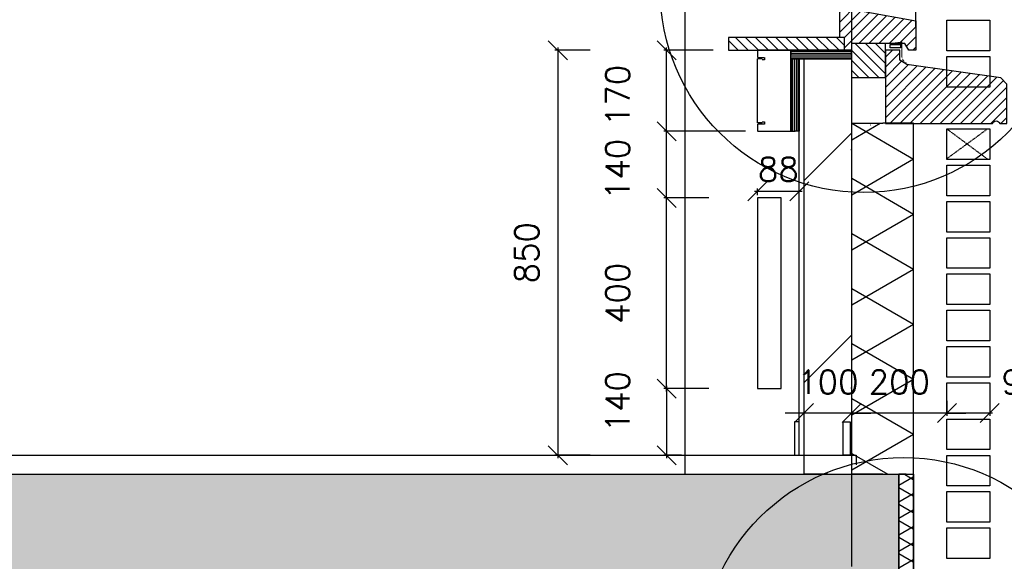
# Model space of a CAD drawing. Extents: x 0 to 297174, y -27731 to 163980.
# Tile 117 of 152: x 191973 to 194041, y 95573 to 96710. Entities that reach past the tile are written whole.
import ezdxf

# ---------------------------------------------------------------- set-up
doc = ezdxf.new("R2010")
doc.units = 0
doc.header["$LTSCALE"] = 5
doc.header["$MEASUREMENT"] = 0
doc.header["$PDMODE"] = 3
doc.header["$PDSIZE"] = 0.1
for name, pattern in [('DASHDOT', [1, 0.5, -0.25, 0, -0.25]), ('DD1', [2.66667, 1.66667, -0.5, 0, -0.5]), ('HIDDEN', [0.375, 0.25, -0.125])]:
    doc.linetypes.add(name, pattern=pattern)
doc.layers.get('0').update_dxf_attribs({"linetype": 'CONTINUOUS'})
doc.layers.get('DEFPOINTS').update_dxf_attribs({"linetype": 'CONTINUOUS'})
for name, color, linetype in [('_DETAILNUMMERS', 4, 'CONTINUOUS'), ('A--01A1_ACEER', 1, 'CONTINUOUS'), ('A--A21--_F--3-', 9, 'CONTINUOUS'), ('A--A21--_F-23-', 9, 'CONTINUOUS'), ('A--A22--_F123-', 9, 'CONTINUOUS'), ('A--A23--_F--3-', 9, 'CONTINUOUS'), ('A--A30--_F--3-', 9, 'CONTINUOUS'), ('A--A35--_F--3-', 9, 'CONTINUOUS'), ('A--L21--', 3, 'CONTINUOUS'), ('A--L21--_F--3-', 7, 'CONTINUOUS'), ('A--L21--_F-23-', 4, 'CONTINUOUS'), ('A--L21D1_BUITENWAND', 1, 'CONTINUOUS'), ('A--L21D4_BUITENWAND', 4, 'CONTINUOUS'), ('A--L21DC1_BUITENWAND', 1, 'HIDDEN'), ('A--L22--', 3, 'CONTINUOUS'), ('A--L22--_F--3-', 7, 'CONTINUOUS'), ('A--L22D2_BINNENWAND', 2, 'CONTINUOUS'), ('A--L22DC4_BINNENWAND', 4, 'HIDDEN'), ('A--L23--', 7, 'CONTINUOUS'), ('A--L23--_F--3-', 7, 'CONTINUOUS'), ('A--L25--_F-23-', 7, 'CONTINUOUS'), ('A--L28D1_KONSTRUKTIES', 1, 'CONTINUOUS'), ('A--L30--', 7, 'CONTINUOUS'), ('A--L30--_F123-', 7, 'CONTINUOUS'), ('A--L31--', 2, 'CONTINUOUS'), ('A--L31--_F--3-', 7, 'CONTINUOUS'), ('A--L31A1_BUITENKOZIJN', 1, 'CONTINUOUS'), ('A--L35--', 7, 'CONTINUOUS'), ('A--L35--_F--3-', 7, 'CONTINUOUS'), ('A--M$1A-_F123-', 1, 'CONTINUOUS'), ('STRAMIEN', 8, 'DD1'), ('X--LR---_CP', 7, 'CONTINUOUS')]:
    doc.layers.add(name, color=color, linetype=linetype)
doc.styles.add('HIEMSTRA', font='romans.shx')
doc.dimstyles.get("Standard").update_dxf_attribs({"dimscale": 50, "dimtxt": 2.5, "dimasz": 2, "dimexe": 0.3, "dimexo": 0.3, "dimgap": 2, "dimtad": 1, "dimdec": 0, "dimzin": 0, "dimdsep": 46, "dimtxsty": 'HIEMSTRA', "dimblk1": 'OBLIQUE', "dimblk2": 'OBLIQUE', "dimsah": 1, "dimcen": 0.09, "dimdle": 0.3, "dimclrd": 1, "dimclre": 1, "dimclrt": 2, "dimadec": 0, "dimazin": 0, "dimtfac": 1, "dimtdec": 4, "dimtix": 1, "dimtmove": 2, "dimatfit": 3, "dimldrblk": 'OBLIQUE', "dimfxl": 0, "dimtvp": 625, "dimtolj": 1, "dimtzin": 0, "dimarcsym": 0})

# ---------------------------------------------------------------- blocks, each defined once
blk = doc.blocks.new('*U1705')
at = {"layer": 'A--L23--_F--3-', "color": 2, "linetype": 'Continuous'}
blk.add_lwpolyline([(0, 0), (-0.0001168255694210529, 19.99999999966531), (8456.775122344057, 20.04939837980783), (8456.775239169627, 0.04939838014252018)], dxfattribs=at)
blk = doc.blocks.new('_OBLIQUE')
at = {"color": 0, "linetype": 'ByBlock'}
blk.add_line((-0.5, -0.5), (0.5, 0.5), dxfattribs=at)
blk = doc.blocks.new('*D1092')
at = {"layer": 'A--M$1A-_F123-', "color": 1, "lineweight": -2, "ltscale": 10}
for p, q in [((193720.031942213, 95884.53637379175), (193680.031942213, 95884.53637379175)), ((193920.031942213, 95884.53637379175), (193720.031942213, 95884.53637379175)), ((193920.031942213, 95884.53637379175), (193960.031942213, 95884.53637379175))]:
    blk.add_line(p, q, dxfattribs=at)
at = {"layer": 'DEFPOINTS', "color": 0, "ltscale": 10}
for p in [(193720.031942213, 95884.53637379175), (193720.031942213, 95884.53637379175), (193920.031942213, 95884.53637379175)]:
    blk.add_point(p, dxfattribs=at)
at = {"layer": 'A--M$1A-_F123-', "color": 1, "lineweight": -2, "ltscale": 10, "xscale": 40, "yscale": 40, "zscale": 40}
blk.add_blockref('_OBLIQUE', (193720.031942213, 95884.53637379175), dxfattribs=at)
at = {"layer": 'A--M$1A-_F123-', "color": 1, "lineweight": -2, "ltscale": 10, "xscale": 40, "yscale": 40, "zscale": 40, "rotation": 180}
blk.add_blockref('_OBLIQUE', (193920.031942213, 95884.53637379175), dxfattribs=at)
at = {"layer": 'A--M$1A-_F123-', "color": 2, "ltscale": 10, "insert": (193820.031942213, 95949.53637379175), "char_height": 50, "attachment_point": 5, "style": 'HIEMSTRA'}
blk.add_mtext('\\A1;200', dxfattribs=at)
blk = doc.blocks.new('*D1093')
at = {"layer": 'A--M$1A-_F123-', "color": 1, "lineweight": -2, "ltscale": 10}
for p, q in [((193620.031942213, 95884.53637379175), (193580.031942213, 95884.53637379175)), ((193720.031942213, 95884.53637379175), (193620.031942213, 95884.53637379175)), ((193720.031942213, 95884.53637379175), (193760.031942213, 95884.53637379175))]:
    blk.add_line(p, q, dxfattribs=at)
at = {"layer": 'DEFPOINTS', "color": 0, "ltscale": 10}
for p in [(193620.031942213, 95884.53637379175), (193620.031942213, 95884.53637379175), (193720.031942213, 95884.53637379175)]:
    blk.add_point(p, dxfattribs=at)
at = {"layer": 'A--M$1A-_F123-', "color": 1, "lineweight": -2, "ltscale": 10, "xscale": 40, "yscale": 40, "zscale": 40}
blk.add_blockref('_OBLIQUE', (193620.031942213, 95884.53637379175), dxfattribs=at)
at = {"layer": 'A--M$1A-_F123-', "color": 1, "lineweight": -2, "ltscale": 10, "xscale": 40, "yscale": 40, "zscale": 40, "rotation": 180}
blk.add_blockref('_OBLIQUE', (193720.031942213, 95884.53637379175), dxfattribs=at)
at = {"layer": 'A--M$1A-_F123-', "color": 2, "ltscale": 10, "insert": (193670.031942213, 95949.53637379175), "char_height": 50, "attachment_point": 5, "style": 'HIEMSTRA'}
blk.add_mtext('\\A1;100', dxfattribs=at)
blk = doc.blocks.new('*U1494')
at = {"layer": 'A--A22--_F123-', "linetype": 'Continuous'}
h = blk.add_hatch(dxfattribs=at)
h.set_pattern_fill('ALFALINE', color=256, scale=300, style=0)
h.set_pattern_definition([(45, (-193670.0638844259, -95755.89793803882), (-212.1320343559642, 212.1320343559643), [])])
h.paths.add_polyline_path([(0, 0), (-49.99999999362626, -0.0007984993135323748), (-50.01392476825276, 871.9332361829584), (-0.01392476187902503, 871.9332361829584), (49.98607524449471, 871.9332361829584), (49.99999999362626, 0.0007984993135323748)])
at = {"layer": 'A--L22--_F--3-', "color": 4, "linetype": 'Continuous'}
for points in [[(0, 0), (-49.99999999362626, -0.0007984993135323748), (-50.01392476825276, 871.9332361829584), (-0.01392476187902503, 871.9332361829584)], [(0, 0), (49.99999999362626, 0.0007984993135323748), (49.98607524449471, 871.9332361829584), (-0.01392476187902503, 871.9332361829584)]]:
    blk.add_lwpolyline(points, dxfattribs=at)
blk = doc.blocks.new('*D1095')
at = {"layer": 'A--M$1A-_F123-', "color": 1, "lineweight": -2, "ltscale": 10}
for p, q in [((193920.031942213, 95909.98563042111), (193920.031942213, 95878.53637379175)), ((194010.0319422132, 95909.98563042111), (194010.0319422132, 95878.53637379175)), ((194016.0319422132, 95884.53637379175), (193914.031942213, 95884.53637379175))]:
    blk.add_line(p, q, dxfattribs=at)
at = {"layer": 'DEFPOINTS', "color": 0, "ltscale": 10}
for p in [(193920.031942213, 95915.98563042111), (194010.0319422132, 95915.98563042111), (193920.031942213, 95884.53637379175)]:
    blk.add_point(p, dxfattribs=at)
at = {"layer": 'A--M$1A-_F123-', "color": 1, "lineweight": -2, "ltscale": 10, "xscale": 40, "yscale": 40, "zscale": 40, "rotation": 180}
blk.add_blockref('_OBLIQUE', (193920.031942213, 95884.53637379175), dxfattribs=at)
at = {"layer": 'A--M$1A-_F123-', "color": 1, "lineweight": -2, "ltscale": 10, "xscale": 40, "yscale": 40, "zscale": 40}
blk.add_blockref('_OBLIQUE', (194010.0319422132, 95884.53637379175), dxfattribs=at)
at = {"layer": 'A--M$1A-_F123-', "color": 2, "ltscale": 10, "insert": (194077.2035634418, 95949.53637379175), "char_height": 50, "attachment_point": 5, "style": 'HIEMSTRA'}
blk.add_mtext('\\A1;90', dxfattribs=at)
blk = doc.blocks.new('*D1096')
at = {"layer": 'A--M$1A-_F123-', "color": 1, "lineweight": -2, "ltscale": 10}
for p, q in [((193429.4455981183, 96475.89793803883), (193325.2242435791, 96475.89793803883)), ((193331.2242435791, 96329.89838608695), (193331.2242435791, 96481.89793803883)), ((193420.1762103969, 96335.89838608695), (193325.2242435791, 96335.89838608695))]:
    blk.add_line(p, q, dxfattribs=at)
at = {"layer": 'DEFPOINTS', "color": 0, "ltscale": 10}
for p in [(193331.2242435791, 96475.89793803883), (193435.4455981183, 96475.89793803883), (193426.1762103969, 96335.89838608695)]:
    blk.add_point(p, dxfattribs=at)
at = {"layer": 'A--M$1A-_F123-', "color": 1, "lineweight": -2, "ltscale": 10, "xscale": 40, "yscale": 40, "zscale": 40}
for p, rotation in [((193331.2242435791, 96475.89793803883), 90), ((193331.2242435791, 96335.89838608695), 270)]:
    blk.add_blockref('_OBLIQUE', p, dxfattribs=dict(at, rotation=rotation))
at = {"layer": 'A--M$1A-_F123-', "color": 2, "ltscale": 10, "insert": (193228.4455981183, 96395.89838608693), "char_height": 50, "attachment_point": 5, "rotation": 90, "style": 'HIEMSTRA'}
blk.add_mtext('\\A1;140', dxfattribs=at)
blk = doc.blocks.new('*D1097')
at = {"layer": 'A--M$1A-_F123-', "color": 1, "lineweight": -2, "ltscale": 10}
for p, q in [((193429.4455981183, 96645.89793803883), (193325.2242435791, 96645.89793803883)), ((193331.2242435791, 96469.89793803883), (193331.2242435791, 96651.89793803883)), ((193497.1762103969, 96475.89793803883), (193325.2242435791, 96475.89793803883))]:
    blk.add_line(p, q, dxfattribs=at)
at = {"layer": 'DEFPOINTS', "color": 0, "ltscale": 10}
for p in [(193331.2242435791, 96645.89793803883), (193435.4455981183, 96645.89793803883), (193503.1762103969, 96475.89793803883)]:
    blk.add_point(p, dxfattribs=at)
at = {"layer": 'A--M$1A-_F123-', "color": 1, "lineweight": -2, "ltscale": 10, "xscale": 40, "yscale": 40, "zscale": 40}
for p, rotation in [((193331.2242435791, 96645.89793803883), 90), ((193331.2242435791, 96475.89793803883), 270)]:
    blk.add_blockref('_OBLIQUE', p, dxfattribs=dict(at, rotation=rotation))
at = {"layer": 'A--M$1A-_F123-', "color": 2, "ltscale": 10, "insert": (193228.4455981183, 96550.89838608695), "char_height": 50, "attachment_point": 5, "rotation": 90, "style": 'HIEMSTRA'}
blk.add_mtext('\\A1;170', dxfattribs=at)
blk = doc.blocks.new('*D1098')
at = {"layer": 'A--M$1A-_F123-', "color": 1, "lineweight": -2, "ltscale": 10}
for p, q in [((193362.4456022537, 96335.8979380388), (193325.2242477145, 96335.8979380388)), ((193331.2242477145, 95929.89793803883), (193331.2242477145, 96341.8979380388)), ((193362.4456022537, 95935.89793803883), (193325.2242477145, 95935.89793803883))]:
    blk.add_line(p, q, dxfattribs=at)
at = {"layer": 'DEFPOINTS', "color": 0, "ltscale": 10}
for p in [(193331.2242477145, 96335.8979380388), (193368.4456022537, 96335.8979380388), (193368.4456022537, 95935.89793803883)]:
    blk.add_point(p, dxfattribs=at)
at = {"layer": 'A--M$1A-_F123-', "color": 1, "lineweight": -2, "ltscale": 10, "xscale": 40, "yscale": 40, "zscale": 40}
for p, rotation in [((193331.2242477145, 96335.8979380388), 90), ((193331.2242477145, 95935.89793803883), 270)]:
    blk.add_blockref('_OBLIQUE', p, dxfattribs=dict(at, rotation=rotation))
at = {"layer": 'A--M$1A-_F123-', "color": 2, "ltscale": 10, "insert": (193228.4456022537, 96135.89793803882), "char_height": 50, "attachment_point": 5, "rotation": 90, "style": 'HIEMSTRA'}
blk.add_mtext('\\A1;400', dxfattribs=at)
blk = doc.blocks.new('*D1099')
at = {"layer": 'A--M$1A-_F123-', "color": 1, "lineweight": -2, "ltscale": 10}
for p, q in [((193420.1762103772, 95935.89793803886), (193325.2242477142, 95935.89793803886)), ((193331.2242477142, 95941.89793803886), (193331.2242477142, 95789.89793803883)), ((193362.4456022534, 95795.89793803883), (193325.2242477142, 95795.89793803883))]:
    blk.add_line(p, q, dxfattribs=at)
at = {"layer": 'DEFPOINTS', "color": 0, "ltscale": 10}
for p in [(193426.1762103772, 95935.89793803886, -0.004841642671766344), (193331.2242477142, 95795.89793803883), (193368.4456022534, 95795.89793803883, -0.004769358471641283)]:
    blk.add_point(p, dxfattribs=at)
at = {"layer": 'A--M$1A-_F123-', "color": 1, "lineweight": -2, "ltscale": 10, "xscale": 40, "yscale": 40, "zscale": 40}
for p, rotation in [((193331.2242477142, 95935.89793803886), 90), ((193331.2242477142, 95795.89793803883), 270)]:
    blk.add_blockref('_OBLIQUE', p, dxfattribs=dict(at, rotation=rotation))
at = {"layer": 'A--M$1A-_F123-', "color": 2, "ltscale": 10, "insert": (193228.445602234, 95908.39793803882), "char_height": 50, "attachment_point": 5, "rotation": 90, "style": 'HIEMSTRA'}
blk.add_mtext('\\A1;140', dxfattribs=at)
blk = doc.blocks.new('*D1100')
at = {"layer": 'A--M$1A-_F123-', "color": 1, "linetype": 'Continuous', "lineweight": -2, "ltscale": 10}
for p, q in [((193170.8978748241, 96645.89793803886), (193096.8891407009, 96645.89793803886)), ((193102.8891407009, 96651.89793803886), (193102.8891407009, 95789.89793803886)), ((193170.8978748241, 95795.89793803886), (193096.8891407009, 95795.89793803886))]:
    blk.add_line(p, q, dxfattribs=at)
at = {"layer": 'DEFPOINTS', "color": 0, "linetype": 'Continuous', "ltscale": 10}
for p in [(193176.8978748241, 96645.89793803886), (193102.8891407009, 95795.89793803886), (193176.8978748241, 95795.89793803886)]:
    blk.add_point(p, dxfattribs=at)
at = {"layer": 'A--M$1A-_F123-', "color": 1, "linetype": 'Continuous', "lineweight": -2, "ltscale": 10, "xscale": 40, "yscale": 40, "zscale": 40}
for p, rotation in [((193102.8891407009, 96645.89793803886), 90), ((193102.8891407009, 95795.89793803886), 270)]:
    blk.add_blockref('_OBLIQUE', p, dxfattribs=dict(at, rotation=rotation))
at = {"layer": 'A--M$1A-_F123-', "color": 2, "linetype": 'Continuous', "ltscale": 10, "insert": (193037.8891407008, 96220.89793803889), "char_height": 50, "attachment_point": 5, "rotation": 90, "style": 'HIEMSTRA'}
blk.add_mtext('\\A1;850', dxfattribs=at)
blk = doc.blocks.new('KABELGOOT')
at = {"layer": 'A--L22DC4_BINNENWAND'}
for points in [[(59.9999999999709, -150.0000000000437), (54.9999999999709, -150.0000000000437), (54.9999999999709, -155.0000000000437), (70, -155.0000000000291), (70, -170.0000000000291), (0, -170.0000000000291), (0, 0), (70, 0), (70, -15), (54.9999999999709, -14.99999999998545), (54.9999999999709, -19.99999999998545), (59.9999999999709, -19.99999999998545)], [(59.9999999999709, -152.5000000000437), (70, -152.5000000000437), (70, -55.00000000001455), (70, -17.49999999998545), (59.9999999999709, -17.49999999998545)]]:
    blk.add_lwpolyline(points, dxfattribs=at)
at = {"layer": 'X--LR---_CP'}
blk.add_point((0, 0), dxfattribs=at)
blk = doc.blocks.new('*D1102')
at = {"layer": 'A--M$1A-_F123-', "color": 1, "lineweight": -2, "ltscale": 10}
for p, q in [((193516.0282685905, 96349.8870305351), (193616.0282685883, 96349.8870305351)), ((193522.0282685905, 96341.89840030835), (193522.0282685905, 96355.8870305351)), ((193610.0282685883, 96341.89902803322), (193610.0282685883, 96355.8870305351))]:
    blk.add_line(p, q, dxfattribs=at)
at = {"layer": 'DEFPOINTS', "color": 0, "ltscale": 10}
for p in [(193610.0282685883, 96349.8870305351), (193522.0282685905, 96335.89840030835, -0.003116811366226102), (193610.0282685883, 96335.89902803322, -0.003116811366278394)]:
    blk.add_point(p, dxfattribs=at)
at = {"layer": 'A--M$1A-_F123-', "color": 1, "lineweight": -2, "ltscale": 10, "xscale": 40, "yscale": 40, "zscale": 40, "rotation": 180}
blk.add_blockref('_OBLIQUE', (193522.0282685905, 96349.8870305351), dxfattribs=at)
at = {"layer": 'A--M$1A-_F123-', "color": 1, "lineweight": -2, "ltscale": 10, "xscale": 40, "yscale": 40, "zscale": 40}
blk.add_blockref('_OBLIQUE', (193610.0282685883, 96349.8870305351), dxfattribs=at)
at = {"layer": 'A--M$1A-_F123-', "color": 2, "ltscale": 10, "insert": (193566.0282685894, 96395.89717044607), "char_height": 50, "attachment_point": 5, "style": 'HIEMSTRA'}
blk.add_mtext('\\A1;88', dxfattribs=at)
blk = doc.blocks.new('KOZIJN_A')
at = {"layer": 'A--A35--_F--3-'}
h = blk.add_hatch(dxfattribs=at)
h.set_pattern_fill('ALFALINE', color=256, scale=15, angle=90, style=0, pattern_type=2)
h.set_pattern_definition([(135, (354.1469884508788, -1015.253289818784), (-10.60660171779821, -10.60660171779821), [])])
h.paths.add_polyline_path([(-41.00000419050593, 67.98275032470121), (-41.00000419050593, 53.98275032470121), (-150.0000041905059, 34.44999999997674), (-150.0000041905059, -27.01724967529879), (-135.0000041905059, -27.0000000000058), (-127.0000041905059, -13.0000000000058), (-15.00110265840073, -12.99972072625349), (-15.00000419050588, -27.06675892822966), (-4.190505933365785e-06, -27.0000000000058), (0, 0), (9.999999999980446, 1.396835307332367e-05), (9.999995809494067, 67.98275032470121)])
at = {"layer": 'A--L31--_F--3-', "color": 2, "linetype": 'Continuous'}
blk.add_lwpolyline([(-41.00000419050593, 67.98275032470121), (-41.00000419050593, 53.98275032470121), (-150.0000041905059, 34.44999999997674), (-150.0000041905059, -27.01724967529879), (-135.0000041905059, -27.0000000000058), (-127.0000041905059, -13.0000000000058), (-15.00110265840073, -12.99972072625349), (-15.00000419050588, -27.06675892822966), (-4.190505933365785e-06, -27.0000000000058), (0, 0), (9.999999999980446, 1.396835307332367e-05), (9.999995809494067, 67.98275032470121)], close=True, dxfattribs=at)
at = {"layer": 'X--LR---_CP'}
blk.add_point((0, 0), dxfattribs=at)
blk = doc.blocks.new('Q027003-')
at = {"layer": 'A--A21--_F--3-'}
h = blk.add_hatch(dxfattribs=at)
h.set_pattern_fill('ALFALINE', color=9, scale=15, style=0, pattern_type=2)
h.set_pattern_definition([(45, (0, 0), (-10.60660171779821, 10.60660171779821), [])])
h.paths.add_polyline_path([(0, 0), (71, 0), (71, 71), (0, 71)])
at = {"layer": 'A--L21--_F-23-', "color": 2, "linetype": 'Continuous'}
blk.add_lwpolyline([(0, 0), (71, 0), (71, 71), (0, 71)], close=True, dxfattribs=at)
at = {"layer": 'X--LR---_CP', "linetype": 'Continuous'}
blk.add_point((0, 0), dxfattribs=at)
blk = doc.blocks.new('WATERSLAG')
at = {"layer": 'A--A35--_F--3-'}
h = blk.add_hatch(dxfattribs=at)
h.set_pattern_fill('ALFALINE', color=256, scale=15, angle=90, style=0, pattern_type=2)
h.set_pattern_definition([(135, (440.1480911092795, -931.2535690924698), (-10.60660171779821, -10.60660171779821), [])])
edge = h.paths.add_edge_path()
edge.add_line((-255.0027064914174, -96.96027927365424), (-255.0027064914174, -14.52182559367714))
edge.add_line((-255.0027064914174, -14.52182559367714), (-242.0027064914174, -0.7643274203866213))
edge.add_line((-242.0027064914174, -0.7643274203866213), (-44.86007074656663, 26.93296179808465))
edge.add_line((-44.86007074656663, 26.93296179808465), (-30, 35.96480734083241))
edge.add_line((-30, 35.96480734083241), (-30, 56.93296179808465))
edge.add_line((-30, 56.93296179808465), (0, 56.99972072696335))
edge.add_line((0, 56.99972072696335), (0, 18.33778823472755))
edge.add_line((0, 18.33778823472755), (0, -96.9602792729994))
edge.add_line((0, -96.9602792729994), (-225.0027064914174, -96.96027927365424))
edge.add_arc((-232.5027064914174, -99.25055291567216), 7.841897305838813, 16.981089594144, 163.018910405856)
edge.add_line((-240.0027064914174, -96.96027927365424), (-255.0027064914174, -96.96027927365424))
at = {"layer": 'A--L35--_F--3-', "color": 3, "linetype": 'Continuous'}
blk.add_lwpolyline([(-255.0027064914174, -96.96027927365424), (-255.0027064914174, -14.52182559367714), (-242.0027064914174, -0.7643274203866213), (-44.86007074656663, 26.93296179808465), (-30, 35.96480734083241), (-30, 56.93296179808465), (0, 56.99972072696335), (0, 18.33778823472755), (0, -96.9602792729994), (0, -96.9602792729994), (-225.0027064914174, -96.96027927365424, 0.7402164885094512), (-240.0027064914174, -96.96027927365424)], format="xyb", close=True, dxfattribs=at)
at = {"layer": 'X--LR---_CP'}
blk.add_point((0, 0), dxfattribs=at)
blk = doc.blocks.new('*U1490')
at = {"layer": 'A--A30--_F--3-', "linetype": 'Continuous'}
h = blk.add_hatch(dxfattribs=at)
h.set_pattern_fill('ALFALINE', color=256, scale=4, angle=315, style=0)
h.set_pattern_definition([(0, (0, 0), (1.110223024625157e-15, 4), [])])
h.paths.add_polyline_path([(0, 0), (0, -9), (-128.0011472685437, -9), (-128.0011472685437, 0), (-128.0011472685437, 9), (0, 9)])
at = {"layer": 'A--L30--_F123-', "color": 1, "linetype": 'Continuous'}
for points in [[(0, 0), (0, 9), (-128.0011472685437, 9), (-128.0011472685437, 0)], [(0, 0), (0, -9), (-128.0011472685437, -9), (-128.0011472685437, 0)]]:
    blk.add_lwpolyline(points, dxfattribs=at)
blk = doc.blocks.new('*U1489')
at = {"layer": 'A--A30--_F--3-', "linetype": 'Continuous'}
h = blk.add_hatch(dxfattribs=at)
h.set_pattern_fill('ALFALINE', color=256, scale=4, angle=404.9999999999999, style=0)
h.set_pattern_definition([(90, (0, 0), (-4, 1.110223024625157e-15), [])])
h.paths.add_polyline_path([(0, 0), (9, 0), (9, -151.9331438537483), (0, -151.9331438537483), (-9, -151.9331438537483), (-9, 0)])
at = {"layer": 'A--L30--_F123-', "color": 1, "linetype": 'Continuous'}
for points in [[(0, 0), (-9, 0), (-9, -151.9331438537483), (0, -151.9331438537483)], [(0, 0), (9, 0), (9, -151.9331438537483), (0, -151.9331438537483)]]:
    blk.add_lwpolyline(points, dxfattribs=at)
blk = doc.blocks.new('*U1487')
at = {"layer": 'A--A21--_F-23-', "linetype": 'Continuous'}
h = blk.add_hatch(dxfattribs=at)
h.set_pattern_fill('ALFAISO', color=256, scale=100, angle=90, style=0)
h.set_pattern_definition([(150, (50, -3.061515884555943e-15), (-50.00000000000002, -86.60254037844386), []), (210, (50, -3.061515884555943e-15), (49.99999999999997, -86.60254037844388), [])])
h.paths.add_polyline_path([(0, 0), (-65, 0), (-65, 736.6696007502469), (0, 736.6696007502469), (65, 736.6696007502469), (65, 0)])
at = {"layer": 'A--L21--_F--3-', "color": 3, "linetype": 'Continuous'}
for points in [[(0, 0), (-65, 0), (-65, 736.6696007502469), (0, 736.6696007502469)], [(0, 0), (65, 0), (65, 736.6696007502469), (0, 736.6696007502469)]]:
    blk.add_lwpolyline(points, dxfattribs=at)
blk = doc.blocks.new('*U1485')
at = {"layer": 'A--A21--_F-23-', "linetype": 'Continuous'}
h = blk.add_hatch(dxfattribs=at)
h.set_pattern_fill('ALFAISO', color=256, scale=30, angle=270.0000000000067, style=0)
h.set_pattern_definition([(330.0000000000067, (-15, -1.742515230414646e-12), (14.99999999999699, 25.9807621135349), []), (30.00000000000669, (-15, -1.742515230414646e-12), (-15.00000000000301, 25.98076211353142), [])])
h.paths.add_polyline_path([(0, 0), (15, 0), (15.0000000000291, -250.003623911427), (2.91038304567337e-11, -250.003623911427), (-14.9999999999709, -250.003623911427), (-15, 0)])
at = {"layer": 'A--L21--_F--3-', "color": 3, "linetype": 'Continuous'}
for points in [[(0, 0), (-15, 0), (-14.9999999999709, -250.003623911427), (2.91038304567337e-11, -250.003623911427)], [(0, 0), (15, 0), (15.0000000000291, -250.003623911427), (2.91038304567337e-11, -250.003623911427)]]:
    blk.add_lwpolyline(points, dxfattribs=at)

msp = doc.modelspace()

# ---------------------------------------------------------------- hatches: boundary and pattern name
at = {"layer": 'A--A23--_F--3-'}
h = msp.add_hatch(dxfattribs=at)
h.set_pattern_fill('ALFABET', color=256, scale=50, angle=1, style=0, pattern_type=2)
h.set_pattern_definition([(46, (0, 0), (-215.8019401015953, 208.3975111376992), []), (51, (0, 0), (359.1230580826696, -25.11233065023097), [37.5, -412.5]), (356, (0, 0), (-75.92888197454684, 374.8280132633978), [30, -330]), (101.4514, (29.92692052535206, -2.092691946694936), (283.1944464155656, 349.7154589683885), [31.870095, -350.571056]), (47.1842, (-1.745240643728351, 99.98476951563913), (534.9836038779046, -73.43394021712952), [56.25, -618.75]), (97.63560000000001, (42.83672230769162, 93.8652465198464), (458.7598254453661, 495.1408107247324), [47.805144, -525.8565]), (352.1842, (-1.745240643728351, 99.98476951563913), (458.7594389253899, 495.1411690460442), [45, -495]), (22, (48.6834542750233, 75.86119745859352), (301.9214044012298, -196.070052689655), [37.5, -412.5]), (327, (48.6834542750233, 75.86119745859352), (115.3113302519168, 364.6430196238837), [30, -330]), (72.4514, (73.84356091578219, 59.52201032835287), (417.2328626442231, 168.5726402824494), [31.870095, -350.571056]), (38.50000000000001, (0, 0), (3.174102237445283, 166.5276856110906), [0, -326, 0, -335, 0, -331.25]), (8.5, (0, 0), (128.0730185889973, 199.4714187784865), [0, -191, 0, -318.5, 0, -126.25]), (328.5, (-111.4830180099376, -1.945943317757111), (267.0673846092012, -6.617475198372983), [0, -125, 0, -390, 0, -517.5]), (318.5, (-161.4754027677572, -2.818563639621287), (290.6751372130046, 55.13386895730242), [0, -162.5, 0, -259, 0, -367.5]), (318.5, (-161.4754027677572, -2.818563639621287), (290.6751372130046, 55.13386895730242), [0, -162.5, 0, -259, 0, -367.5])])
h.paths.add_polyline_path([(193819.405749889, 95505.93185342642), (177097.5363418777, 95505.93110723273), (177097.5363418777, 99255.85550240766), (193819.405749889, 99255.90333490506)])
h.paths.add_polyline_path([(185272.5822079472, 99005.7876438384), (193819.405749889, 99005.90328612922), (193819.405749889, 95755.93110674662), (185272.5822079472, 95755.93110674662)], flags=16)
h.paths.add_polyline_path([(184972.5946222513, 95795.89793803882), (177399.2314255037, 95795.89793803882), (177399.2314255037, 98855.85299811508), (184972.5946222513, 98855.85299811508)], flags=16)
at = {"layer": 'A--A35--_F--3-'}
h = msp.add_hatch(dxfattribs=at)
h.set_pattern_fill('ALFALINE', color=256, scale=15, style=0)
h.set_pattern_definition([(135, (341012.2649013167, 3315.000000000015), (10.60660171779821, 10.60660171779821), [])])
h.paths.add_polyline_path([(193545.0319422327, 96672.89793803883), (193705.0319422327, 96672.89793803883), (193705.0319422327, 96645.89793803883), (193545.0319422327, 96645.89793803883)])
h.paths.add_polyline_path([(193461.0319422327, 96672.89793803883), (193545.0319422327, 96672.89793803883), (193545.0319422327, 96645.89793803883), (193461.0319422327, 96645.89793803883)])

# ---------------------------------------------------------------- linework, layer by layer
at = {"linetype": 'Continuous'}
msp.add_line((192266.8882085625, 95795.9323599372), (193025.3211873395, 95795.9323599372), dxfattribs=at)
at = {"layer": '_DETAILNUMMERS'}
for centre in [(193745.0319422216, 96774.49013074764, 0.003118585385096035), (193829.405749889, 95363.83243308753)]:
    msp.add_circle(centre, 427.2623505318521, dxfattribs=at)
at = {"layer": 'A--01A1_ACEER', "ltscale": 10}
msp.add_line((193850.2086039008, 95755.89833728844), (193849.5907336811, 91450.93054276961), dxfattribs=at)
at = {"layer": 'A--L21--_F-23-', "linetype": 'Continuous'}
for p, q in [((185272.5950135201, 95755.89612703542), (193819.405749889, 95755.9311073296)), ((193819.405749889, 95505.93185342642), (193819.4056156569, 95755.93547733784))]:
    msp.add_line(p, q, dxfattribs=at)
at = {"layer": 'A--L21D1_BUITENWAND'}
for points, elevation in [([(193920.0319422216, 96708.85793803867), (194010.0319422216, 96708.85793803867), (194010.0319422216, 96644.72793803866), (193920.0319422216, 96644.72793803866)], 0.003118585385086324), ([(193920.0319422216, 96632.77793803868), (194010.0319422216, 96632.77793803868), (194010.0319422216, 96568.64793803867), (193920.0319422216, 96568.64793803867)], 0.002626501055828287)]:
    msp.add_lwpolyline(points, close=True, dxfattribs=dict(at, elevation=elevation))
at = {"layer": 'A--L21D4_BUITENWAND'}
for points, elevation in [([(193920.0319422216, 96480.6179380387), (194010.0319422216, 96480.6179380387), (194010.0319422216, 96416.4879380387), (193920.0319422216, 96416.4879380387)], 0.001697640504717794), ([(193920.0319422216, 96404.53793803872), (194010.0319422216, 96404.53793803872), (194010.0319422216, 96340.40793803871), (193920.0319422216, 96340.40793803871)], 0.001199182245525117), ([(193920.0319422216, 96328.45793803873), (194010.0319422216, 96328.45793803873), (194010.0319422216, 96264.32793803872), (193920.0319422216, 96264.32793803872)], 0.0007070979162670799), ([(193920.0319422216, 96252.37793803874), (194010.0319422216, 96252.37793803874), (194010.0319422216, 96188.24793803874), (193920.0319422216, 96188.24793803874)], 0.0002703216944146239), ([(193920.0319422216, 96176.29793803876), (194010.0319422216, 96176.29793803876), (194010.0319422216, 96112.16793803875), (193920.0319422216, 96112.16793803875)], -0.000221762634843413), ([(193920.0319422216, 96100.21793803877), (194010.0319422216, 96100.21793803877), (194010.0319422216, 96036.08793803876), (193920.0319422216, 96036.08793803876)], -0.0006561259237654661), ([(193920.0319422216, 96024.13793803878), (194010.0319422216, 96024.13793803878), (194010.0319422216, 95960.00793803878), (193920.0319422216, 95960.00793803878)], -0.001148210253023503), ([(193920.0319422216, 95948.0579380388), (194010.0319422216, 95948.0579380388), (194010.0319422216, 95883.92793803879), (193920.0319422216, 95883.92793803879)], -0.001584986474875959), ([(193920.0319422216, 95871.9779380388), (194010.0319422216, 95871.9779380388), (194010.0319422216, 95807.8479380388), (193920.0319422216, 95807.8479380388)], -0.002077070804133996), ([(193920.0319422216, 95719.53793803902), (194010.0319422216, 95719.53793803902), (194010.0319422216, 95655.40793803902), (193920.0319422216, 95655.40793803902)], -0.0004367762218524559), ([(193920.0319422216, 95643.45793803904), (194010.0319422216, 95643.45793803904), (194010.0319422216, 95579.32793803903), (193920.0319422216, 95579.32793803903)], -0.0009288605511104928)]:
    msp.add_lwpolyline(points, close=True, dxfattribs=dict(at, elevation=elevation))
msp.add_lwpolyline([(193920.0319422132, 95795.61793803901), (194010.0319422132, 95795.61793803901), (194010.0319422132, 95731.487938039), (193920.0319422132, 95731.487938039)], close=True, dxfattribs=at)
at = {"layer": 'A--L21DC1_BUITENWAND'}
for p, q in [((193920.0319422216, 96418.39394540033, 0.001697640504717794), (194005.0319422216, 96480.6179380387, 0.001697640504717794)), ((194005.0319422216, 96417.6179380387, 0.001697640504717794), (193920.0319422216, 96480.6179380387, 0.001697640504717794))]:
    msp.add_line(p, q, dxfattribs=at)
at = {"layer": 'A--L22D2_BINNENWAND'}
msp.add_line((193610.031942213, 95820.89793803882), (193610.0262356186, 96627.83117422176), dxfattribs=at)
at = {"layer": 'A--L22DC4_BINNENWAND', "const_width": 2, "elevation": -0.004841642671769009}
msp.add_lwpolyline([(193800.7218175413, 96659.89805024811), (193825.1477784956, 96659.89793803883), (193825.1477784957, 96631.27921598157), (193835.0051427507, 96619.59625135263)], dxfattribs=at)
at = {"layer": 'A--L22DC4_BINNENWAND', "elevation": -0.003116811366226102}
msp.add_lwpolyline([(193572.0282685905, 96335.89840030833), (193522.0282685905, 96335.89840030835), (193522.0282685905, 95935.89840030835), (193572.0282685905, 95935.89840030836)], close=True, dxfattribs=at)
at = {"layer": 'A--L23--'}
msp.add_lwpolyline([(193600.0319422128, 95795.89793803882), (193610.0319422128, 95795.89793803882), (193610.0319422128, 95865.89793803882), (193600.0319422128, 95865.89793803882)], close=True, dxfattribs=at)
at = {"layer": 'A--L25--_F-23-', "color": 2, "linetype": 'Continuous'}
msp.add_lwpolyline([(193716.8711730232, 95795.94579968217), (193701.8711730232, 95795.94579968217), (193701.8711730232, 95865.94579968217), (193716.8711730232, 95865.94579968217)], close=True, dxfattribs=at)
at = {"layer": 'A--L28D1_KONSTRUKTIES'}
msp.add_lwpolyline([(192719.5907336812, 99005.83982285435), (192719.5907336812, 98855.83982285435), (193369.5907336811, 98855.83982285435), (193369.5907336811, 95755.93110674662)], dxfattribs=at)
at = {"layer": 'A--L31--', "elevation": -0.004841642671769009}
msp.add_lwpolyline([(193822.6453588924, 96650.89793803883), (193800.721812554, 96650.89793803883), (193800.721812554, 96657.89793803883), (193822.6453588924, 96657.89793803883)], close=True, dxfattribs=at)
at = {"layer": 'A--L31--_F--3-', "color": 2, "linetype": 'Continuous', "elevation": -0.004841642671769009}
msp.add_lwpolyline([(193705.0319422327, 96672.89793803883), (193461.0319422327, 96672.89793803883), (193461.0319422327, 96645.89793803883), (193705.0319422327, 96645.89793803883)], close=True, dxfattribs=at)
at = {"layer": 'A--L31A1_BUITENKOZIJN'}
msp.add_line((193855.0319422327, 96694.40339961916), (193855.0319422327, 98250.89793803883), dxfattribs=at)
at = {"layer": 'STRAMIEN', "linetype": 'DASHDOT', "ltscale": 100}
for p, q in [((193719.5907336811, 110315.0443606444), (193719.5907336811, 90754.3304444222)), ((193720, 110315.0443606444), (193720, 90754.3304444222))]:
    msp.add_line(p, q, dxfattribs=at)
at = {"layer": 'X--LR---_CP', "color": 4, "linetype": 'Continuous'}
msp.add_point((193760.031942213, 96489.12151481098), dxfattribs=at)

# ---------------------------------------------------------------- block references
at = {"layer": 'A--L21--', "rotation": 270}
msp.add_blockref('Q027003-', (193720.0330407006, 96659.89821731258), dxfattribs=at)
at = {"layer": 'A--L21--', "linetype": 'Continuous'}
msp.add_blockref('*U1487', (193785.2086039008, 95755.89833728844), dxfattribs=at)
at = {"layer": 'A--L21--'}
msp.add_blockref('*U1485', (193834.4056156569, 95755.93547733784), dxfattribs=at)
at = {"layer": 'A--L22--', "color": 4, "xscale": -1}
msp.add_blockref('KABELGOOT', (193592.0318934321, 96645.89803036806, -0.004841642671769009), dxfattribs=at)
at = {"layer": 'A--L22--'}
msp.add_blockref('*U1494', (193670.0638844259, 95755.89793803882), dxfattribs=at)
at = {"layer": 'A--L23--'}
msp.add_blockref('*U1705', (185272.5949399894, 95775.8954722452), dxfattribs=at)
at = {"layer": 'A--L30--'}
for name, p in [('*U1490', (193720.0330407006, 96636.83117422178)), ('*U1489', (193601.0318934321, 96627.83117422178))]:
    msp.add_blockref(name, p, dxfattribs=at)
at = {"layer": 'A--L31--', "xscale": -1}
msp.add_blockref('KOZIJN_A', (193705.0319380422, 96672.89793803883), dxfattribs=at)
at = {"layer": 'A--L35--', "xscale": -1}
msp.add_blockref('WATERSLAG', (193791.0330407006, 96588.89821731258), dxfattribs=at)

# ---------------------------------------------------------------- dimensions: what is measured, and where the dimension line sits
at = {"layer": 'A--M$1A-_F123-', "linetype": 'Continuous'}
dim = msp.add_linear_dim(base=(193102.8891407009, 95795.89793803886, -0.008002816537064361), p1=(193176.8978748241, 96645.89793803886, -0.008002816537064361), p2=(193176.8978748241, 95795.89793803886, -0.008002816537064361), angle=270, dimstyle='Standard', override={"dimscale": 20}, dxfattribs=at)
dim.commit()
dim.dimension.update_dxf_attribs({"geometry": '*D1100', "text_midpoint": (193037.8891407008, 96220.89793803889, -0.008002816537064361)})
at = {"layer": 'A--M$1A-_F123-'}
for base, p1, p2, picture, middle in [((193331.2242435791, 96645.89793803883, -0.004841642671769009), (193503.1762103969, 96475.89793803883, -0.004841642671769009), (193435.4455981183, 96645.89793803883, -0.004841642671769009), '*D1097', (193228.4455981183, 96550.89838608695, -0.004841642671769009)), ((193331.2242435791, 96475.89793803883, -0.004841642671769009), (193426.1762103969, 96335.89838608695, -0.004841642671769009), (193435.4455981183, 96475.89793803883, -0.004841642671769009), '*D1096', (193228.4455981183, 96395.89838608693, -0.004841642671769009)), ((193331.2242477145, 96335.8979380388, -0.004841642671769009), (193368.4456022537, 95935.89793803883, -0.004841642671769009), (193368.4456022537, 96335.8979380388, -0.004841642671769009), '*D1098', (193228.4456022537, 96135.89793803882, -0.004841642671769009)), ((193331.2242477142, 95795.89793803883), (193426.1762103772, 95935.89793803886, -0.004841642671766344), (193368.4456022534, 95795.89793803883, -0.004769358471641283), '*D1099', (193228.445602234, 95908.39793803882))]:
    dim = msp.add_linear_dim(base=base, p1=p1, p2=p2, angle=270, dimstyle='Standard', override={"dimscale": 20}, dxfattribs=at)
    dim.commit()
    dim.dimension.update_dxf_attribs({"geometry": picture, "text_midpoint": middle, "dimtype": 160})
at = {"layer": 'A--M$1A-_F123-', "color": 4}
dim = msp.add_linear_dim(base=(193610.0282685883, 96349.8870305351), p1=(193522.0282685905, 96335.89840030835, -0.003116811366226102), p2=(193610.0282685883, 96335.89902803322, -0.003116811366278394), dimstyle='Standard', override={"dimscale": 20}, dxfattribs=at)
dim.commit()
dim.dimension.update_dxf_attribs({"geometry": '*D1102', "text_midpoint": (193566.0282685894, 96395.89717044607), "dimtype": 160})
at = {"layer": 'A--M$1A-_F123-'}
for base, p1, p2, picture, middle in [((193620.031942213, 95884.53637379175), (193720.031942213, 95884.53637379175), (193620.031942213, 95884.53637379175), '*D1093', (193670.031942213, 95949.53637379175)), ((193720.031942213, 95884.53637379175), (193920.031942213, 95884.53637379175), (193720.031942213, 95884.53637379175), '*D1092', (193820.031942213, 95949.53637379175))]:
    dim = msp.add_linear_dim(base=base, p1=p1, p2=p2, dimstyle='Standard', override={"dimscale": 20}, dxfattribs=at)
    dim.commit()
    dim.dimension.update_dxf_attribs({"geometry": picture, "text_midpoint": middle})
dim = msp.add_linear_dim(base=(193920.031942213, 95884.53637379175), p1=(194010.0319422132, 95915.98563042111), p2=(193920.031942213, 95915.98563042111), dimstyle='Standard', override={"dimscale": 20}, dxfattribs=at)
dim.commit()
dim.dimension.update_dxf_attribs({"geometry": '*D1095', "text_midpoint": (194077.2035634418, 95949.53637379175), "dimtype": 160})

doc.saveas('drawing.dxf')
